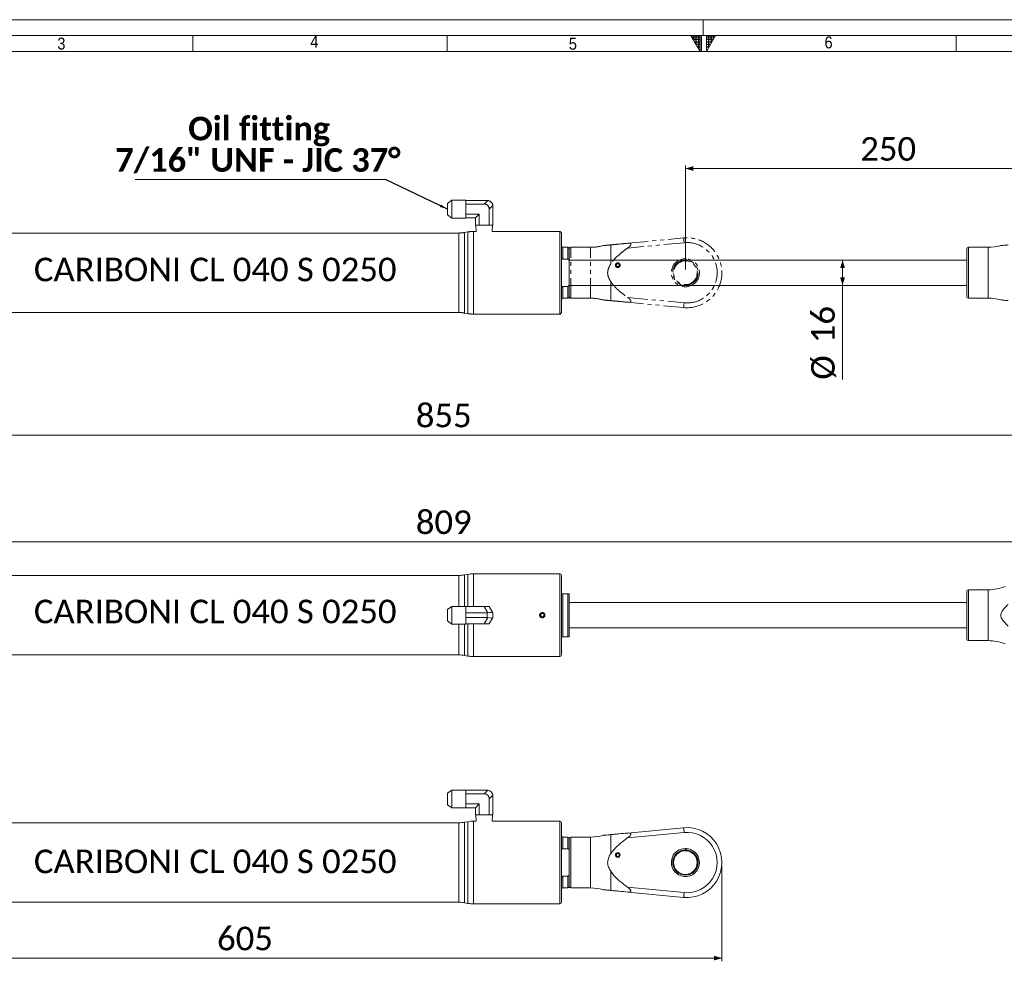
# Model space of a CAD drawing. Header units: millimetres. Extents: x 20 to 1662, y 20 to 1168.
# Tile 4 of 6: x 411 to 1030, y 576 to 1168. Entities that reach past the tile are written whole.
import ezdxf

# ---------------------------------------------------------------- set-up
doc = ezdxf.new("R2010")
doc.units = ezdxf.units.MM
doc.header["$LTSCALE"] = 2
for name, pattern in [('SLD-Centro', [19.05, 15.24, -1.27, 1.27, -1.27]), ('SLD-Combinazione-di-due-tratteggi', [12.7, 6.35, -1.27, 1.27, -1.27, 1.27, -1.27]), ('SLD-Solido', [0])]:
    doc.linetypes.add(name, pattern=pattern)
doc.styles.add('SLDTEXTSTYLE0', font='GOTHIC.TTF', dxfattribs={"width": 0.913})
doc.styles.add('SLDTEXTSTYLE3', font='CALIBRI.TTF')
doc.styles.add('SLDTEXTSTYLE4', font='CALIBRIB.TTF')
doc.styles.add('SLDTEXTSTYLE5', font='CALIBRIZ.TTF')
doc.styles.get("Standard").update_dxf_attribs({"font": 'CALIBRIB.TTF'})
doc.dimstyles.new('SLDDIMSTYLE0', dxfattribs={"dimtxt": 14.816667, "dimasz": 5, "dimexe": 0, "dimexo": 0.0625, "dimgap": 3.704167, "dimtad": 1, "dimrnd": 1e-09, "dimzin": 12, "dimdsep": 46, "dimtxsty": 'SLDTEXTSTYLE4', "dimsah": 1, "dimcen": 0.09, "dimadec": 0, "dimazin": 3, "dimtfac": 1, "dimtofl": 0, "dimtmove": 0, "dimatfit": 3, "dimfxl": 0, "dimfrac": 2, "dimtolj": 1, "dimtzin": 12, "dimarcsym": 0})
doc.dimstyles.new('SLDDIMSTYLE1', dxfattribs={"dimtxt": 14.816667, "dimasz": 5, "dimexe": 0, "dimexo": 0.0625, "dimgap": 3.704167, "dimtad": 1, "dimdec": 0, "dimrnd": 1e-09, "dimzin": 12, "dimdsep": 46, "dimtxsty": 'SLDTEXTSTYLE4', "dimsah": 1, "dimcen": 0.09, "dimadec": 0, "dimazin": 3, "dimtfac": 1, "dimtofl": 0, "dimtmove": 0, "dimatfit": 3, "dimfxl": 0, "dimfrac": 2, "dimtolj": 1, "dimtzin": 12, "dimarcsym": 0})
doc.dimstyles.new('SLDDIMSTYLE2', dxfattribs={"dimtxt": 0.18, "dimasz": 5, "dimexe": 0, "dimexo": 0.0625, "dimgap": 0, "dimtad": 0, "dimtih": 1, "dimtoh": 1, "dimdec": 0, "dimrnd": 1e-09, "dimzin": 0, "dimdsep": 46, "dimtxsty": 'Standard', "dimsah": 1, "dimcen": 0.09, "dimadec": 0, "dimazin": 0, "dimtfac": 5, "dimtdec": 0, "dimtofl": 0, "dimtmove": 0, "dimatfit": 3, "dimfxl": 0, "dimfrac": 2, "dimtolj": 1, "dimtzin": 0, "dimarcsym": 0})

# ---------------------------------------------------------------- blocks, each defined once
blk = doc.blocks.new('_D')
at = {"color": 7, "linetype": 'SLD-Solido', "lineweight": 0}
for p, q in [((247.8, 1006.84), (247.8, 904.72)), ((1102.8, 1006.84), (1102.8, 904.72)), ((247.8, 906.72), (1102.8, 906.72))]:
    blk.add_line(p, q, dxfattribs=at)
for points in [[(247.8, 906.72), (252.8, 905.22), (252.8, 908.22)], [(1102.8, 906.72), (1097.8, 908.22), (1097.8, 905.22)]]:
    blk.add_solid(points, dxfattribs=at)
at = {"color": 7, "linetype": 'SLD-Solido', "lineweight": 0, "insert": (660.27, 926.48), "char_height": 14.817, "attachment_point": 1, "style": 'SLDTEXTSTYLE3'}
blk.add_mtext('855', dxfattribs=at)
blk = doc.blocks.new('_D_1')
at = {"color": 7, "linetype": 'SLD-Solido', "lineweight": 0}
for p, q in [((829.8, 1010.84), (829.8, 1076.4)), ((829.8, 1074.4), (1079.8, 1074.4)), ((1079.8, 1010.84), (1079.8, 1076.4))]:
    blk.add_line(p, q, dxfattribs=at)
for points in [[(829.8, 1074.4), (834.8, 1072.9), (834.8, 1075.9)], [(1079.8, 1074.4), (1074.8, 1075.9), (1074.8, 1072.9)]]:
    blk.add_solid(points, dxfattribs=at)
at = {"color": 7, "linetype": 'SLD-Solido', "lineweight": 0, "insert": (939.77, 1094.15), "char_height": 14.817, "attachment_point": 1, "style": 'SLDTEXTSTYLE3'}
blk.add_mtext('250', dxfattribs=at)
blk = doc.blocks.new('_D_2')
at = {"color": 7, "linetype": 'SLD-Solido', "lineweight": 0}
for p, q in [((928.65, 1016.78), (928.65, 1000.91)), ((928.65, 1000.91), (928.65, 941.62))]:
    blk.add_line(p, q, dxfattribs=at)
for points in [[(928.65, 1016.78), (927.15, 1011.78), (930.15, 1011.78)], [(928.65, 1000.91), (930.15, 1005.91), (927.15, 1005.91)]]:
    blk.add_solid(points, dxfattribs=at)
at = {"color": 7, "linetype": 'SLD-Solido', "lineweight": 0, "char_height": 14.817, "attachment_point": 1, "rotation": 90, "style": 'SLDTEXTSTYLE3'}
for s, insert in [('16', (908.89, 964.54)), ('%%c', (908.89, 941.62))]:
    blk.add_mtext(s, dxfattribs=dict(at, insert=insert))
blk = doc.blocks.new('SW_NOTE_9')
at = {"color": 0, "linetype": 'SLD-Solido', "lineweight": 0}
blk.add_line((-157.34, 0), (0, 0), dxfattribs=at)
at = {"color": 0, "linetype": 'Continuous', "lineweight": 0, "char_height": 14.8167, "attachment_point": 2, "style": 'SLDTEXTSTYLE4'}
for s, insert in [('Oil fitting', (-79.41, 39.51)), ('7/16" UNF - JIC 37°', (-80.17, 19.76))]:
    blk.add_mtext(s, dxfattribs=dict(at, insert=insert))
blk = doc.blocks.new('_D_3')
at = {"color": 7, "linetype": 'SLD-Solido', "lineweight": 0}
for p, q in [((270.8, 820.29), (270.8, 841.61)), ((270.8, 839.61), (1079.8, 839.61)), ((1079.8, 819.49), (1079.8, 841.61))]:
    blk.add_line(p, q, dxfattribs=at)
for points in [[(270.8, 839.61), (275.8, 838.11), (275.8, 841.11)], [(1079.8, 839.61), (1074.8, 841.11), (1074.8, 838.11)]]:
    blk.add_solid(points, dxfattribs=at)
at = {"color": 7, "linetype": 'SLD-Solido', "lineweight": 0, "insert": (660.27, 859.36), "char_height": 14.817, "attachment_point": 1, "style": 'SLDTEXTSTYLE3'}
blk.add_mtext('809', dxfattribs=at)
blk = doc.blocks.new('_D_5')
at = {"color": 7, "linetype": 'SLD-Solido', "lineweight": 0}
for p, q in [((247.8, 635.94), (247.8, 575.82)), ((852.8, 635.94), (852.8, 575.82)), ((852.8, 577.82), (247.8, 577.82))]:
    blk.add_line(p, q, dxfattribs=at)
for points in [[(247.8, 577.82), (252.8, 576.32), (252.8, 579.32)], [(852.8, 577.82), (847.8, 579.32), (847.8, 576.32)]]:
    blk.add_solid(points, dxfattribs=at)
at = {"color": 7, "linetype": 'SLD-Solido', "lineweight": 0, "insert": (535.27, 597.58), "char_height": 14.817, "attachment_point": 1, "style": 'SLDTEXTSTYLE3'}
blk.add_mtext('605', dxfattribs=at)

msp = doc.modelspace()

# ---------------------------------------------------------------- hatches: boundary and pattern name
at = {"linetype": 'Continuous'}
h = msp.add_hatch(dxfattribs=at)
h.set_pattern_fill('NET', color=8, scale=0.5, style=0)
h.paths.add_polyline_path([(839, 1158), (839, 1148), (833.226, 1158)], flags=0)
h = msp.add_hatch(dxfattribs=at)
h.set_pattern_fill('NET', color=8, scale=0.5, style=0)
h.paths.add_polyline_path([(843, 1158), (843, 1148), (848.774, 1158)], flags=0)

# ---------------------------------------------------------------- linework, layer by layer
at = {"color": 7, "linetype": 'SLD-Solido', "lineweight": 0}
for p, q in [((1662, 1168), (20, 1168)), ((1652, 1158), (30, 1158)), ((520, 1148), (520, 1158)), ((680, 1148), (680, 1158)), ((833.226, 1158), (839, 1158)), ((839, 1148), (833.226, 1158)), ((839, 1158), (839, 1148)), ((840, 1148), (840, 1158)), ((843, 1158), (848.774, 1158)), ((843, 1148), (848.774, 1158)), ((843, 1158), (843, 1148)), ((1000, 1148), (1000, 1158))]:
    msp.add_line(p, q, dxfattribs=at)
at = {"color": 7, "linetype": 'SLD-Centro', "lineweight": 0}
msp.add_line((841, 1168), (841, 1158), dxfattribs=at)
at = {"color": 7, "linetype": 'SLD-Solido', "lineweight": 15}
for p, q in [((1642, 1148), (40, 1148)), ((682.876, 1054.398), (680.295, 1052.453)), ((691.795, 1054.398), (682.876, 1054.398)), ((682.876, 1054.398), (682.876, 1043.285)), ((691.795, 1054.398), (691.795, 1054.341)), ((691.795, 1053.999), (691.795, 1054.341)), ((705.128, 1054.341), (691.795, 1054.341)), ((691.795, 1053.999), (691.795, 1053.21)), ((691.795, 1052.017), (691.795, 1053.21)), ((703.295, 1052.017), (705.59, 1054.312)), ((680.295, 1045.23), (680.295, 1052.453)), ((691.795, 1052.017), (691.795, 1049.63)), ((703.295, 1052.017), (691.795, 1052.017)), ((691.795, 1049.63), (691.795, 1048.053)), ((691.795, 1048.053), (691.795, 1045.666)), ((708.766, 1051.137), (706.47, 1048.841)), ((706.47, 1048.841), (706.47, 1038.841)), ((708.795, 1050.675), (708.795, 1038.841)), ((680.295, 1045.23), (682.876, 1043.285)), ((682.876, 1043.285), (691.795, 1043.285)), ((700.12, 1045.666), (691.795, 1045.666)), ((691.795, 1044.473), (691.795, 1045.666)), ((691.795, 1044.473), (691.795, 1043.684)), ((691.795, 1043.341), (691.795, 1043.684)), ((691.795, 1043.341), (691.795, 1043.285)), ((697.795, 1043.341), (691.795, 1043.341)), ((697.795, 1043.341), (700.12, 1045.666)), ((697.795, 1043.341), (697.795, 1038.841)), ((700.12, 1045.666), (700.12, 1038.841)), ((693.072, 1034.538), (690.847, 1034.145)), ((698.22, 1034.841), (696.545, 1034.841)), ((700.12, 1038.841), (697.795, 1038.841)), ((698.081, 1038.841), (698.22, 1034.841)), ((700.12, 1038.841), (706.47, 1038.841)), ((708.795, 1038.841), (706.47, 1038.841)), ((708.37, 1034.841), (708.509, 1038.841)), ((738.145, 1034.841), (708.37, 1034.841)), ((738.488, 1034.841), (739.795, 1034.841)), ((739.795, 1034.841), (741.102, 1034.841)), ((750.795, 1034.841), (741.425, 1034.841)), ((687.374, 1033.841), (356.216, 1033.841)), ((751.795, 1008.841), (751.795, 1033.841)), ((755.795, 1024.841), (752.795, 1024.841)), ((756.795, 1023.841), (756.795, 1015.38)), ((1006.795, 993.841), (1006.795, 1023.841)), ((1020.144, 1024.841), (1007.795, 1024.841)), ((755.795, 1017.429), (752.795, 1017.429)), ((1006.795, 1016.776), (756.795, 1016.776)), ((756.795, 1015.38), (756.795, 1002.303)), ((751.795, 983.841), (751.795, 1008.841)), ((752.795, 1000.254), (755.795, 1000.254)), ((756.795, 1002.303), (756.795, 993.841)), ((756.795, 1000.906), (1006.795, 1000.906)), ((752.795, 992.841), (755.795, 992.841)), ((1007.795, 992.841), (1020.144, 992.841)), ((356.216, 983.841), (687.374, 983.841)), ((690.847, 983.538), (693.072, 983.145)), ((696.545, 982.841), (750.795, 982.841)), ((687.374, 818.485), (356.216, 818.485)), ((693.072, 819.181), (690.847, 818.789)), ((750.795, 819.485), (696.545, 819.485)), ((751.795, 768.485), (751.795, 818.485)), ((752.795, 806.985), (752.795, 779.985)), ((752.795, 806.985), (755.795, 806.985)), ((755.795, 806.985), (755.795, 779.985)), ((756.795, 806.985), (756.795, 779.985)), ((1006.795, 778.485), (1006.795, 808.485)), ((1020.144, 809.485), (1007.795, 809.485)), ((682.876, 799.042), (680.295, 797.097)), ((691.795, 799.042), (682.876, 799.042)), ((682.876, 799.042), (682.876, 787.929)), ((691.795, 799.042), (691.795, 798.985)), ((691.795, 798.985), (691.795, 796.918)), ((703.295, 798.985), (691.795, 798.985)), ((705.59, 795.01), (703.295, 798.985)), ((703.295, 798.985), (706.47, 798.985)), ((706.47, 798.985), (708.766, 795.01)), ((1006.795, 801.42), (756.795, 801.42)), ((680.295, 789.874), (680.295, 797.097)), ((691.795, 796.918), (691.795, 795.552)), ((691.795, 795.552), (691.795, 794.959)), ((705.128, 794.959), (691.795, 794.959)), ((691.795, 794.959), (691.795, 794.274)), ((691.795, 794.274), (691.795, 792.697)), ((691.795, 792.697), (691.795, 792.012)), ((705.128, 792.012), (705.128, 794.959)), ((708.795, 794.959), (708.795, 792.012)), ((739.795, 794.64), (738.795, 794.063)), ((738.795, 794.063), (738.795, 792.908)), ((738.795, 792.908), (739.795, 792.331)), ((740.795, 794.063), (739.795, 794.64)), ((739.795, 792.331), (740.795, 792.908)), ((740.795, 792.908), (740.795, 794.063)), ((680.295, 789.874), (682.876, 787.929)), ((682.876, 787.929), (691.795, 787.929)), ((705.128, 792.012), (691.795, 792.012)), ((691.795, 791.418), (691.795, 792.012)), ((691.795, 791.418), (691.795, 790.052)), ((691.795, 787.985), (691.795, 790.052)), ((691.795, 787.985), (691.795, 787.929)), ((703.295, 787.985), (691.795, 787.985)), ((703.295, 787.985), (705.59, 791.961)), ((706.47, 787.985), (703.295, 787.985)), ((708.766, 791.961), (706.47, 787.985)), ((756.795, 785.55), (1006.795, 785.55)), ((755.795, 779.985), (752.795, 779.985)), ((1007.795, 777.485), (1020.144, 777.485)), ((356.216, 768.485), (687.374, 768.485)), ((690.847, 768.181), (693.072, 767.789)), ((696.545, 767.485), (750.795, 767.485)), ((682.876, 683.499), (680.295, 681.555)), ((680.295, 674.332), (680.295, 681.555)), ((691.795, 683.499), (682.876, 683.499)), ((682.876, 683.499), (682.876, 672.387)), ((691.795, 683.499), (691.795, 683.443)), ((691.795, 683.101), (691.795, 683.443)), ((705.128, 683.443), (691.795, 683.443)), ((691.795, 683.101), (691.795, 682.312)), ((691.795, 681.119), (691.795, 682.312)), ((703.295, 681.119), (705.59, 683.414)), ((691.795, 681.119), (691.795, 678.732)), ((703.295, 681.119), (691.795, 681.119)), ((691.795, 678.732), (691.795, 677.155)), ((691.795, 677.155), (691.795, 674.768)), ((708.766, 680.239), (706.47, 677.943)), ((706.47, 677.943), (706.47, 667.943)), ((708.795, 679.777), (708.795, 667.943)), ((680.295, 674.332), (682.876, 672.387)), ((682.876, 672.387), (691.795, 672.387)), ((700.12, 674.768), (691.795, 674.768)), ((691.795, 673.574), (691.795, 674.768)), ((691.795, 673.574), (691.795, 672.786)), ((691.795, 672.443), (691.795, 672.786)), ((691.795, 672.443), (691.795, 672.387)), ((697.795, 672.443), (691.795, 672.443)), ((697.795, 672.443), (700.12, 674.768)), ((697.795, 672.443), (697.795, 667.943)), ((700.12, 674.768), (700.12, 667.943)), ((687.374, 662.943), (356.216, 662.943)), ((693.072, 663.639), (690.847, 663.247)), ((698.22, 663.943), (696.545, 663.943)), ((700.12, 667.943), (697.795, 667.943)), ((698.081, 667.943), (698.22, 663.943)), ((700.12, 667.943), (706.47, 667.943)), ((708.795, 667.943), (706.47, 667.943)), ((708.37, 663.943), (708.509, 667.943)), ((738.145, 663.943), (708.37, 663.943)), ((738.488, 663.943), (739.795, 663.943)), ((739.795, 663.943), (741.102, 663.943)), ((750.795, 663.943), (741.425, 663.943)), ((751.795, 637.943), (751.795, 662.943)), ((828.992, 656.858), (793.463, 653.471)), ((793.659, 656.504), (828.708, 659.844)), ((755.795, 653.943), (752.795, 653.943)), ((756.795, 622.943), (756.795, 652.943)), ((756.795, 652.943), (756.795, 644.482)), ((770.144, 653.943), (757.795, 653.943)), ((782.823, 643.406), (782.823, 655.471)), ((755.795, 646.531), (752.795, 646.531)), ((786.795, 644.107), (786.858, 643.931)), ((787.732, 643.931), (787.795, 644.107)), ((829.916, 645.892), (829.598, 646.768)), ((830.204, 646.761), (830.532, 645.859)), ((751.795, 612.943), (751.795, 637.943)), ((786.995, 643.542), (786.858, 643.931)), ((787.595, 643.542), (787.732, 643.931)), ((782.823, 620.416), (782.823, 632.48)), ((752.795, 629.355), (755.795, 629.355)), ((756.795, 631.405), (756.795, 622.943)), ((832.814, 629.649), (832.514, 630.473)), ((752.795, 621.943), (755.795, 621.943)), ((757.795, 621.943), (770.144, 621.943)), ((793.463, 622.415), (828.992, 619.029)), ((828.708, 616.042), (793.659, 619.383)), ((356.216, 612.943), (687.374, 612.943)), ((690.847, 612.639), (693.072, 612.247)), ((696.545, 611.943), (750.795, 611.943))]:
    msp.add_line(p, q, dxfattribs=at)
at = {"color": 7, "linetype": 'SLD-Combinazione-di-due-tratteggi', "lineweight": 0}
for p, q in [((682.876, 1054.398), (680.295, 1052.453)), ((691.795, 1054.398), (682.876, 1054.398)), ((682.876, 1054.398), (682.876, 1043.285)), ((691.795, 1054.398), (691.795, 1054.341)), ((691.795, 1053.999), (691.795, 1054.341)), ((705.128, 1054.341), (691.795, 1054.341)), ((691.795, 1053.999), (691.795, 1053.21)), ((691.795, 1052.017), (691.795, 1053.21)), ((703.295, 1052.017), (705.59, 1054.312)), ((680.295, 1045.23), (680.295, 1052.453)), ((691.795, 1052.017), (691.795, 1049.63)), ((703.295, 1052.017), (691.795, 1052.017)), ((691.795, 1049.63), (691.795, 1048.053)), ((691.795, 1048.053), (691.795, 1045.666)), ((708.766, 1051.137), (706.47, 1048.841)), ((706.47, 1048.841), (706.47, 1038.841)), ((708.795, 1050.675), (708.795, 1038.841)), ((680.295, 1045.23), (682.876, 1043.285)), ((682.876, 1043.285), (691.795, 1043.285)), ((700.12, 1045.666), (691.795, 1045.666)), ((691.795, 1044.473), (691.795, 1045.666)), ((691.795, 1044.473), (691.795, 1043.684)), ((691.795, 1043.341), (691.795, 1043.684)), ((691.795, 1043.341), (691.795, 1043.285)), ((697.795, 1043.341), (691.795, 1043.341)), ((697.795, 1043.341), (700.12, 1045.666)), ((697.795, 1043.341), (697.795, 1038.841)), ((700.12, 1045.666), (700.12, 1038.841)), ((693.072, 1034.538), (690.847, 1034.145)), ((698.22, 1034.841), (696.545, 1034.841)), ((700.12, 1038.841), (697.795, 1038.841)), ((698.081, 1038.841), (698.22, 1034.841)), ((700.12, 1038.841), (706.47, 1038.841)), ((708.795, 1038.841), (706.47, 1038.841)), ((708.37, 1034.841), (708.509, 1038.841)), ((738.145, 1034.841), (708.37, 1034.841)), ((738.488, 1034.841), (739.795, 1034.841)), ((739.795, 1034.841), (741.102, 1034.841)), ((750.795, 1034.841), (741.425, 1034.841)), ((687.374, 1033.841), (356.216, 1033.841)), ((751.795, 1008.841), (751.795, 1033.841)), ((793.659, 1027.402), (828.708, 1030.742)), ((755.795, 1024.841), (752.795, 1024.841)), ((756.795, 993.841), (756.795, 1023.841)), ((756.795, 1023.841), (756.795, 1015.38)), ((770.144, 1024.841), (757.795, 1024.841)), ((782.823, 1014.305), (782.823, 1026.369)), ((828.992, 1027.756), (793.463, 1024.369)), ((755.795, 1017.429), (752.795, 1017.429)), ((829.916, 1016.791), (829.598, 1017.666)), ((830.204, 1017.659), (830.532, 1016.757)), ((786.795, 1015.006), (786.858, 1014.829)), ((786.995, 1014.44), (786.858, 1014.829)), ((787.595, 1014.44), (787.732, 1014.829)), ((787.732, 1014.829), (787.795, 1015.006)), ((751.795, 983.841), (751.795, 1008.841)), ((782.823, 991.314), (782.823, 1003.378)), ((752.795, 1000.254), (755.795, 1000.254)), ((756.795, 1002.303), (756.795, 993.841)), ((832.814, 1000.547), (832.514, 1001.371)), ((752.795, 992.841), (755.795, 992.841)), ((757.795, 992.841), (770.144, 992.841)), ((793.463, 993.313), (828.992, 989.927)), ((828.708, 986.941), (793.659, 990.281)), ((356.216, 983.841), (687.374, 983.841)), ((690.847, 983.538), (693.072, 983.145)), ((696.545, 982.841), (750.795, 982.841))]:
    msp.add_line(p, q, dxfattribs=at)
at = {"color": 8, "linetype": 'SLD-Solido', "lineweight": 15}
for p, q in [((690.847, 1034.145), (690.847, 983.538)), ((693.072, 1008.841), (693.072, 1034.538)), ((696.545, 1034.841), (696.545, 982.841)), ((750.795, 1008.841), (750.795, 1034.841)), ((687.374, 1008.841), (687.374, 1033.841)), ((752.795, 1024.841), (752.795, 1017.429)), ((755.795, 1024.841), (755.795, 1017.429)), ((1007.795, 992.841), (1007.795, 1024.841)), ((1020.144, 992.841), (1020.144, 1024.841)), ((687.374, 983.841), (687.374, 1008.841)), ((693.072, 983.145), (693.072, 1008.841)), ((750.795, 982.841), (750.795, 1008.841)), ((752.795, 1000.254), (752.795, 992.841)), ((755.795, 1000.254), (755.795, 992.841)), ((687.374, 799.042), (687.374, 818.485)), ((690.847, 818.789), (690.847, 799.042)), ((693.072, 798.985), (693.072, 819.181)), ((696.545, 819.485), (696.545, 798.985)), ((750.795, 767.485), (750.795, 819.485)), ((1007.795, 777.485), (1007.795, 809.485)), ((1020.144, 777.485), (1020.144, 809.485)), ((687.374, 768.485), (687.374, 787.929)), ((690.847, 787.929), (690.847, 768.181)), ((693.072, 767.789), (693.072, 787.985)), ((696.545, 787.985), (696.545, 767.485)), ((687.374, 637.943), (687.374, 662.943)), ((690.847, 663.247), (690.847, 612.639)), ((693.072, 637.943), (693.072, 663.639)), ((696.545, 663.943), (696.545, 611.943)), ((750.795, 637.943), (750.795, 663.943)), ((752.795, 653.943), (752.795, 646.531)), ((755.795, 653.943), (755.795, 646.531)), ((757.795, 621.943), (757.795, 653.943)), ((770.144, 621.943), (770.144, 653.943)), ((687.374, 612.943), (687.374, 637.943)), ((693.072, 612.247), (693.072, 637.943)), ((750.795, 611.943), (750.795, 637.943)), ((752.795, 629.355), (752.795, 621.943)), ((755.795, 629.355), (755.795, 621.943))]:
    msp.add_line(p, q, dxfattribs=at)
at = {"color": 8, "linetype": 'SLD-Combinazione-di-due-tratteggi', "lineweight": 0}
for p, q in [((690.847, 1034.145), (690.847, 983.538)), ((693.072, 1008.841), (693.072, 1034.538)), ((696.545, 1034.841), (696.545, 982.841)), ((750.795, 1008.841), (750.795, 1034.841)), ((687.374, 1008.841), (687.374, 1033.841)), ((752.795, 1024.841), (752.795, 1017.429)), ((755.795, 1024.841), (755.795, 1017.429)), ((757.795, 992.841), (757.795, 1024.841)), ((770.144, 992.841), (770.144, 1024.841)), ((687.374, 983.841), (687.374, 1008.841)), ((693.072, 983.145), (693.072, 1008.841)), ((750.795, 982.841), (750.795, 1008.841)), ((752.795, 1000.254), (752.795, 992.841)), ((755.795, 1000.254), (755.795, 992.841))]:
    msp.add_line(p, q, dxfattribs=at)
at = {"color": 7, "linetype": 'SLD-Combinazione-di-due-tratteggi', "lineweight": 0, "flags": 128}
for points in [[(828.992, 1027.756), (828.937, 1028.338), (828.883, 1028.899), (828.834, 1029.415), (828.791, 1029.868), (828.756, 1030.239), (828.729, 1030.515), (828.713, 1030.685), (828.708, 1030.742)], [(828.992, 989.927), (828.937, 989.345), (828.883, 988.784), (828.834, 988.268), (828.791, 987.815), (828.756, 987.444), (828.729, 987.168), (828.713, 986.998), (828.708, 986.941)]]:
    msp.add_lwpolyline(points, dxfattribs=at)
at = {"color": 7, "linetype": 'SLD-Solido', "lineweight": 15, "flags": 128}
for points in [[(708.766, 795.01), (708.782, 794.982), (708.792, 794.965), (708.795, 794.959)], [(708.795, 792.012), (708.792, 792.006), (708.782, 791.989), (708.766, 791.961)], [(828.992, 656.858), (828.937, 657.44), (828.883, 658), (828.834, 658.517), (828.791, 658.969), (828.756, 659.341), (828.729, 659.617), (828.713, 659.787), (828.708, 659.844)], [(828.992, 619.029), (828.937, 618.446), (828.883, 617.886), (828.834, 617.37), (828.791, 616.917), (828.756, 616.546), (828.729, 616.27), (828.713, 616.1), (828.708, 616.042)]]:
    msp.add_lwpolyline(points, dxfattribs=at)
at = {"color": 7, "linetype": 'SLD-Combinazione-di-due-tratteggi', "lineweight": 0}
for centre, radius in [((829.795, 1008.841), 7.95), ((829.795, 1008.841), 7.45), ((787.295, 1013.591), 1.5)]:
    msp.add_circle(centre, radius, dxfattribs=at)
at = {"color": 7, "linetype": 'SLD-Solido', "lineweight": 15}
for centre, radius in [((739.795, 793.485), 1.307), ((787.295, 642.693), 1.5), ((829.795, 637.943), 7.95), ((829.795, 637.943), 7.45)]:
    msp.add_circle(centre, radius, dxfattribs=at)
for centre, radius, start, end in [((705.128, 1050.675), 3.667, 82.761244, 90), ((705.128, 1050.675), 3.667, 7.238756, 82.761244), ((705.128, 1050.675), 3.667, 0, 7.238756), ((687.374, 1053.841), 20, 270, 280), ((696.545, 1014.841), 20, 90, 100), ((750.795, 1033.841), 1, 0, 90), ((752.795, 1025.841), 1, 180, 270), ((755.795, 1023.841), 1, 0, 90), ((1007.795, 1023.841), 1, 90, 180), ((1020.144, 1054.841), 30, 270, 285.502489), ((752.795, 991.841), 1, 90, 180), ((755.795, 993.841), 1, 270, 0), ((1007.795, 993.841), 1, 180, 270), ((1020.144, 962.841), 30, 74.499423, 90), ((687.374, 963.841), 20, 80, 90), ((696.545, 1002.841), 20, 260, 270), ((750.795, 983.841), 1, 270, 0), ((687.374, 838.485), 20, 270, 280), ((696.545, 799.485), 20, 90, 100), ((750.795, 818.485), 1, 0, 90), ((1020.144, 839.485), 30, 270, 291.033242), ((1007.795, 808.485), 1, 90, 180), ((1007.795, 778.485), 1, 180, 270), ((1020.144, 747.485), 30, 68.959866, 90), ((687.374, 748.485), 20, 80, 90), ((750.795, 768.485), 1, 270, 0), ((696.545, 787.485), 20, 260, 270), ((705.128, 679.777), 3.667, 82.761244, 90), ((705.128, 679.777), 3.667, 7.238756, 82.761244), ((705.128, 679.777), 3.667, 0, 7.238756), ((687.374, 682.943), 20, 270, 280), ((696.545, 643.943), 20, 90, 100), ((750.795, 662.943), 1, 0, 90), ((830.795, 637.943), 22, 264.555715, 95.444285), ((830.795, 637.943), 19, 264.555715, 95.444285), ((752.795, 654.943), 1, 180, 270), ((755.795, 652.943), 1, 0, 90), ((757.795, 652.943), 1, 90, 180), ((770.144, 683.943), 30, 270, 285.502489), ((829.795, 637.943), 8.827, 91.280668, 290), ((829.795, 637.943), 8.827, 87.344971, 91.280668), ((829.795, 637.943), 8.827, 290, 87.344971), ((787.295, 642.693), 1.312, 109.471221, 70.528779), ((787.295, 642.693), 0.9, 109.471221, 70.528779), ((752.795, 620.943), 1, 90, 180), ((755.795, 622.943), 1, 270, 360), ((757.795, 622.943), 1, 180, 270), ((770.144, 591.943), 30, 74.499423, 90), ((687.374, 592.943), 20, 80, 90), ((696.545, 631.943), 20, 260, 270), ((750.795, 612.943), 1, 270, 0)]:
    msp.add_arc(centre, radius, start, end, dxfattribs=at)
at = {"color": 7, "linetype": 'SLD-Combinazione-di-due-tratteggi', "lineweight": 0}
for centre, radius, start, end in [((705.128, 1050.675), 3.667, 82.761244, 90), ((705.128, 1050.675), 3.667, 7.238756, 82.761244), ((705.128, 1050.675), 3.667, 0, 7.238756), ((687.374, 1053.841), 20, 270, 280), ((696.545, 1014.841), 20, 90, 100), ((750.795, 1033.841), 1, 0, 90), ((830.795, 1008.841), 22, 264.555715, 95.444285), ((752.795, 1025.841), 1, 180, 270), ((755.795, 1023.841), 1, 0, 90), ((757.795, 1023.841), 1, 90, 180), ((770.144, 1054.841), 30, 270, 285.502489), ((830.795, 1008.841), 19, 264.555715, 95.444285), ((829.795, 1008.841), 8.827, 91.280668, 290), ((829.795, 1008.841), 8.827, 87.344971, 91.280668), ((829.795, 1008.841), 8.827, 290, 87.344971), ((787.295, 1013.591), 1.312, 109.471221, 70.528779), ((787.295, 1013.591), 0.9, 109.471221, 70.528779), ((752.795, 991.841), 1, 90, 180), ((755.795, 993.841), 1, 270, 0), ((757.795, 993.841), 1, 180, 270), ((770.144, 962.841), 30, 74.499423, 90), ((687.374, 963.841), 20, 80, 90), ((696.545, 1002.841), 20, 260, 270), ((750.795, 983.841), 1, 270, 0)]:
    msp.add_arc(centre, radius, start, end, dxfattribs=at)
at = {"color": 7, "linetype": 'SLD-Solido', "lineweight": 15}
for centre, major_axis, ratio, start_param, end_param in [((702.237, 1047.783), (-3.347, -3.347), 0.7745967, 2.4825346, 3.8006507), ((705.128, 801.31), (0, 6.351), 0.5773503, 3.1415927, 3.2679328), ((705.128, 793.977), (3.659, 0.981), 0.236068, 0.0631701, 1.3812861), ((705.128, 785.661), (0, 6.351), 0.5773503, 6.1568452, 6.2831853), ((705.128, 792.994), (3.659, -0.981), 0.236068, 4.9018992, 6.2200152), ((702.237, 676.885), (-3.347, -3.347), 0.7745967, 2.4825346, 3.8006507)]:
    msp.add_ellipse(centre, major_axis=major_axis, ratio=ratio, start_param=start_param, end_param=end_param, dxfattribs=at)
at = {"color": 7, "linetype": 'SLD-Combinazione-di-due-tratteggi', "lineweight": 0}
msp.add_ellipse((702.237, 1047.783), major_axis=(-3.347, -3.347), ratio=0.7745967, start_param=2.4825346, end_param=3.8006507, dxfattribs=at)
at = {"color": 7, "linetype": 'SLD-Solido', "lineweight": 15}
for points, knots in [([(738.145, 1034.841), (738.163, 1034.84), (738.2, 1034.838), (738.483, 1034.821), (738.902, 1034.803), (739.424, 1034.79), (739.988, 1034.788), (740.529, 1034.798), (740.99, 1034.816), (741.305, 1034.833), (741.454, 1034.842), (741.43, 1034.841), (741.425, 1034.84)], [0, 0, 0, 0, 0.1072234, 0.2144412, 0.3217964, 0.4292392, 0.5365327, 0.6436762, 0.7508964, 0.8583057, 0.9657199, 1, 1, 1, 1]), ([(1028.164, 1025.925), (1028.163, 1025.925), (1028.16, 1025.925), (1028.905, 1025.996), (1030.276, 1026.126), (1031.714, 1026.263), (1032.57, 1026.345), (1032.823, 1026.369)], [0, 0, 0, 0, 0.082697, 0.2567387, 0.5607564, 0.8700363, 1, 1, 1, 1]), ([(752.795, 1017.429), (752.788, 1017.429), (752.716, 1017.43), (752.562, 1017.466), (752.327, 1017.62), (752.056, 1017.966), (751.841, 1018.508), (751.81, 1018.952), (751.795, 1019.173)], [0, 0, 0, 0, 0.0093655, 0.0994848, 0.2127097, 0.3897254, 0.6956262, 1, 1, 1, 1]), ([(756.795, 1015.38), (756.783, 1015.651), (756.758, 1016.21), (756.546, 1016.874), (756.241, 1017.255), (756.021, 1017.393), (755.876, 1017.428), (755.804, 1017.429), (755.795, 1017.429)], [0, 0, 0, 0, 0.3294486, 0.6790397, 0.8227081, 0.9125394, 0.9890937, 1, 1, 1, 1]), ([(751.795, 998.509), (751.796, 998.566), (751.803, 998.902), (751.906, 999.378), (752.154, 999.858), (752.378, 1000.104), (752.599, 1000.233), (752.733, 1000.247), (752.795, 1000.254)], [0, 0, 0, 0, 0.0785223, 0.461812, 0.6570153, 0.8157297, 0.9155481, 1, 1, 1, 1]), ([(755.795, 1000.254), (755.82, 1000.255), (755.914, 1000.259), (756.091, 1000.322), (756.328, 1000.514), (756.595, 1000.938), (756.766, 1001.567), (756.786, 1002.067), (756.795, 1002.303)], [0, 0, 0, 0, 0.0306383, 0.114186, 0.2220669, 0.3942456, 0.7131428, 1, 1, 1, 1]), ([(1032.823, 991.314), (1032.063, 991.386), (1030.919, 991.495), (1029.459, 991.634), (1028.599, 991.716), (1028.1, 991.764), (1028.152, 991.759), (1028.163, 991.758)], [0, 0, 0, 0, 0.3906183, 0.5884171, 0.7852935, 0.9527136, 1, 1, 1, 1]), ([(751.795, 806.985), (751.797, 806.985), (751.804, 806.985), (751.914, 806.985), (752.165, 806.985), (752.388, 806.985), (752.6, 806.985), (752.729, 806.985), (752.788, 806.985), (752.795, 806.985)], [0, 0, 0, 0, 0.0899114, 0.4759272, 0.6638991, 0.8211151, 0.9189398, 0.9906363, 1, 1, 1, 1]), ([(755.795, 806.985), (755.84, 806.985), (755.946, 806.985), (756.132, 806.985), (756.366, 806.985), (756.635, 806.985), (756.775, 806.985), (756.789, 806.985), (756.795, 806.985)], [0, 0, 0, 0, 0.0542724, 0.1280291, 0.2423407, 0.4295196, 0.7819153, 1, 1, 1, 1]), ([(1032.823, 800.314), (1032.038, 799.529), (1030.476, 797.968), (1028.78, 795.854), (1028.071, 794.006), (1028.145, 792.643), (1028.885, 791.061), (1030.261, 789.311), (1031.719, 787.811), (1032.57, 786.921), (1032.823, 786.657)], [0, 0, 0, 0, 0.1973962, 0.3926285, 0.4763403, 0.5414009, 0.6283878, 0.7812728, 0.9350435, 1, 1, 1, 1]), ([(738.145, 793.485), (738.145, 793.376), (738.156, 793.269), (738.198, 793.058), (738.229, 792.953), (738.312, 792.754), (738.363, 792.659), (738.483, 792.479), (738.552, 792.395), (738.781, 792.166), (738.965, 792.043), (739.362, 791.879), (739.579, 791.835), (739.902, 791.835), (740.011, 791.846), (740.223, 791.888), (740.326, 791.919), (740.525, 792.002), (740.622, 792.053), (740.801, 792.173), (740.884, 792.241), (741.038, 792.395), (741.107, 792.478), (741.226, 792.657), (741.278, 792.753), (741.361, 792.953), (741.392, 793.056), (741.434, 793.268), (741.445, 793.377), (741.445, 793.7), (741.402, 793.917), (741.238, 794.314), (741.115, 794.499), (740.887, 794.727), (740.802, 794.797), (740.623, 794.917), (740.528, 794.968), (740.329, 795.05), (740.224, 795.082), (740.013, 795.124), (739.906, 795.135), (739.579, 795.136), (739.365, 795.093), (739.065, 794.969), (738.97, 794.918), (738.79, 794.799), (738.705, 794.729), (738.477, 794.501), (738.354, 794.317), (738.189, 793.92), (738.145, 793.703), (738.145, 793.485)], [0, 0, 0, 0, 0.03125, 0.03125, 0.0625, 0.0625, 0.09375, 0.09375, 0.125, 0.125, 0.1875, 0.1875, 0.25, 0.25, 0.28125, 0.28125, 0.3125, 0.3125, 0.34375, 0.34375, 0.375, 0.375, 0.40625, 0.40625, 0.4375, 0.4375, 0.46875, 0.46875, 0.5, 0.5, 0.5625, 0.5625, 0.625, 0.625, 0.65625, 0.65625, 0.6875, 0.6875, 0.71875, 0.71875, 0.75, 0.75, 0.8125, 0.8125, 0.84375, 0.84375, 0.875, 0.875, 0.9375, 0.9375, 1, 1, 1, 1]), ([(752.795, 779.985), (752.788, 779.985), (752.716, 779.985), (752.562, 779.985), (752.327, 779.985), (752.056, 779.985), (751.841, 779.985), (751.81, 779.985), (751.795, 779.985)], [0, 0, 0, 0, 0.0093655, 0.0994848, 0.2127097, 0.3897254, 0.6956262, 1, 1, 1, 1]), ([(756.795, 779.985), (756.783, 779.985), (756.758, 779.985), (756.546, 779.985), (756.241, 779.985), (756.021, 779.985), (755.876, 779.985), (755.804, 779.985), (755.795, 779.985)], [0, 0, 0, 0, 0.3294486, 0.6790397, 0.8227081, 0.9125394, 0.9890937, 1, 1, 1, 1]), ([(738.145, 663.943), (738.163, 663.942), (738.2, 663.94), (738.483, 663.923), (738.902, 663.905), (739.424, 663.892), (739.988, 663.89), (740.529, 663.9), (740.99, 663.917), (741.305, 663.934), (741.454, 663.944), (741.43, 663.942), (741.425, 663.942)], [0, 0, 0, 0, 0.1072234, 0.2144412, 0.3217964, 0.4292392, 0.5365327, 0.6436762, 0.7508964, 0.8583057, 0.9657199, 1, 1, 1, 1]), ([(782.823, 655.471), (783.633, 655.548), (785.254, 655.703), (788.874, 656.048), (791.739, 656.321), (793.659, 656.504)], [0, 0, 0, 0, 0.24769967, 0.49571648, 1, 1, 1, 1]), ([(793.463, 653.471), (793.931, 653.827), (794.57, 654.311), (795.21, 655.043), (795.476, 655.483), (795.56, 655.859), (795.494, 656.126), (795.269, 656.357), (794.692, 656.562), (794.076, 656.527), (793.659, 656.504)], [0, 0, 0, 0, 0.2695086, 0.3670198, 0.4652782, 0.5310682, 0.5970862, 0.6601614, 0.7698816, 1, 1, 1, 1]), ([(778.164, 655.027), (778.163, 655.027), (778.16, 655.026), (778.905, 655.097), (780.276, 655.228), (781.714, 655.365), (782.57, 655.447), (782.823, 655.471)], [0, 0, 0, 0, 0.0826973, 0.2567386, 0.5607568, 0.8700385, 1, 1, 1, 1]), ([(793.463, 653.471), (792.191, 652.538), (789.64, 650.665), (786.138, 647.581), (783.901, 645.08), (782.955, 643.612), (782.823, 643.406)], [0, 0, 0, 0, 0.3213074, 0.6443577, 0.9501259, 1, 1, 1, 1]), ([(752.795, 646.531), (752.788, 646.531), (752.716, 646.532), (752.562, 646.568), (752.327, 646.722), (752.056, 647.068), (751.841, 647.61), (751.81, 648.054), (751.795, 648.275)], [0, 0, 0, 0, 0.0093655, 0.0994848, 0.2127097, 0.3897254, 0.6956262, 1, 1, 1, 1]), ([(756.795, 644.482), (756.783, 644.753), (756.758, 645.312), (756.546, 645.976), (756.241, 646.357), (756.021, 646.495), (755.876, 646.53), (755.804, 646.531), (755.795, 646.531)], [0, 0, 0, 0, 0.3294486, 0.6790397, 0.8227081, 0.9125394, 0.9890937, 1, 1, 1, 1]), ([(782.823, 643.406), (782.52, 642.897), (781.71, 641.535), (781.025, 639.666), (780.834, 637.322), (781.354, 634.999), (782.337, 633.313), (782.823, 632.48)], [0, 0, 0, 0, 0.15200668, 0.40689282, 0.50034143, 0.75327689, 1, 1, 1, 1]), ([(782.823, 632.48), (783.418, 631.64), (785.126, 629.228), (788.784, 625.894), (791.894, 623.581), (793.463, 622.415)], [0, 0, 0, 0, 0.2093964, 0.6014344, 1, 1, 1, 1]), ([(751.795, 627.611), (751.796, 627.668), (751.803, 628.003), (751.906, 628.48), (752.154, 628.96), (752.378, 629.206), (752.599, 629.335), (752.733, 629.349), (752.795, 629.355)], [0, 0, 0, 0, 0.0785223, 0.461812, 0.6570153, 0.8157297, 0.9155481, 1, 1, 1, 1]), ([(755.795, 629.355), (755.82, 629.357), (755.914, 629.361), (756.091, 629.424), (756.328, 629.615), (756.595, 630.04), (756.766, 630.669), (756.786, 631.168), (756.795, 631.405)], [0, 0, 0, 0, 0.0306383, 0.114186, 0.2220669, 0.3942456, 0.7131428, 1, 1, 1, 1]), ([(782.823, 620.416), (782.063, 620.488), (780.919, 620.597), (779.459, 620.736), (778.599, 620.818), (778.1, 620.866), (778.152, 620.861), (778.163, 620.86)], [0, 0, 0, 0, 0.3906181, 0.5884163, 0.7852941, 0.9527136, 1, 1, 1, 1]), ([(793.659, 619.383), (791.765, 619.563), (788.914, 619.835), (785.29, 620.181), (783.645, 620.337), (782.823, 620.416)], [0, 0, 0, 0, 0.4972765, 0.7488032, 1, 1, 1, 1]), ([(793.659, 619.383), (794.083, 619.359), (794.66, 619.327), (795.239, 619.518), (795.482, 619.726), (795.559, 620.013), (795.49, 620.36), (795.207, 620.864), (794.534, 621.605), (793.87, 622.107), (793.463, 622.415)], [0, 0, 0, 0, 0.2333389, 0.317387, 0.4021259, 0.4654703, 0.5287992, 0.6165748, 0.7645611, 1, 1, 1, 1])]:
    msp.add_open_spline(points, degree=3, knots=knots, dxfattribs=at)
at = {"color": 7, "linetype": 'SLD-Combinazione-di-due-tratteggi', "lineweight": 0}
for points, knots in [([(738.145, 1034.841), (738.163, 1034.84), (738.2, 1034.838), (738.483, 1034.821), (738.902, 1034.803), (739.424, 1034.79), (739.988, 1034.788), (740.529, 1034.798), (740.99, 1034.816), (741.305, 1034.833), (741.454, 1034.842), (741.43, 1034.841), (741.425, 1034.84)], [0, 0, 0, 0, 0.1072234, 0.2144412, 0.3217964, 0.4292392, 0.5365327, 0.6436762, 0.7508964, 0.8583057, 0.9657199, 1, 1, 1, 1]), ([(778.164, 1025.925), (778.163, 1025.925), (778.16, 1025.925), (778.905, 1025.996), (780.276, 1026.126), (781.714, 1026.263), (782.57, 1026.345), (782.823, 1026.369)], [0, 0, 0, 0, 0.0826973, 0.2567386, 0.5607568, 0.8700385, 1, 1, 1, 1]), ([(782.823, 1026.369), (783.633, 1026.446), (785.254, 1026.601), (788.874, 1026.946), (791.739, 1027.219), (793.659, 1027.402)], [0, 0, 0, 0, 0.24769967, 0.49571648, 1, 1, 1, 1]), ([(793.463, 1024.369), (792.191, 1023.436), (789.64, 1021.563), (786.138, 1018.479), (783.901, 1015.978), (782.955, 1014.51), (782.823, 1014.305)], [0, 0, 0, 0, 0.3213074, 0.6443577, 0.9501259, 1, 1, 1, 1]), ([(793.463, 1024.369), (793.931, 1024.725), (794.57, 1025.209), (795.21, 1025.941), (795.476, 1026.382), (795.56, 1026.757), (795.494, 1027.024), (795.269, 1027.255), (794.692, 1027.46), (794.076, 1027.425), (793.659, 1027.402)], [0, 0, 0, 0, 0.2695086, 0.3670198, 0.4652782, 0.5310682, 0.5970862, 0.6601614, 0.7698816, 1, 1, 1, 1]), ([(752.795, 1017.429), (752.788, 1017.429), (752.716, 1017.43), (752.562, 1017.466), (752.327, 1017.62), (752.056, 1017.966), (751.841, 1018.508), (751.81, 1018.952), (751.795, 1019.173)], [0, 0, 0, 0, 0.0093655, 0.0994848, 0.2127097, 0.3897254, 0.6956262, 1, 1, 1, 1]), ([(756.795, 1015.38), (756.783, 1015.651), (756.758, 1016.21), (756.546, 1016.874), (756.241, 1017.255), (756.021, 1017.393), (755.876, 1017.428), (755.804, 1017.429), (755.795, 1017.429)], [0, 0, 0, 0, 0.3294486, 0.6790397, 0.8227081, 0.9125394, 0.9890937, 1, 1, 1, 1]), ([(782.823, 1014.305), (782.52, 1013.796), (781.71, 1012.433), (781.025, 1010.564), (780.834, 1008.22), (781.354, 1005.897), (782.337, 1004.211), (782.823, 1003.378)], [0, 0, 0, 0, 0.15200668, 0.40689282, 0.50034143, 0.75327689, 1, 1, 1, 1]), ([(782.823, 1003.378), (783.418, 1002.539), (785.126, 1000.126), (788.784, 996.793), (791.894, 994.48), (793.463, 993.313)], [0, 0, 0, 0, 0.2093964, 0.6014344, 1, 1, 1, 1]), ([(751.795, 998.509), (751.796, 998.566), (751.803, 998.902), (751.906, 999.378), (752.154, 999.858), (752.378, 1000.104), (752.599, 1000.233), (752.733, 1000.247), (752.795, 1000.254)], [0, 0, 0, 0, 0.0785223, 0.461812, 0.6570153, 0.8157297, 0.9155481, 1, 1, 1, 1]), ([(755.795, 1000.254), (755.82, 1000.255), (755.914, 1000.259), (756.091, 1000.322), (756.328, 1000.514), (756.595, 1000.938), (756.766, 1001.567), (756.786, 1002.067), (756.795, 1002.303)], [0, 0, 0, 0, 0.0306383, 0.114186, 0.2220669, 0.3942456, 0.7131428, 1, 1, 1, 1]), ([(782.823, 991.314), (782.063, 991.386), (780.919, 991.495), (779.459, 991.634), (778.599, 991.716), (778.1, 991.764), (778.152, 991.759), (778.163, 991.758)], [0, 0, 0, 0, 0.3906181, 0.5884163, 0.7852941, 0.9527136, 1, 1, 1, 1]), ([(793.659, 990.281), (791.765, 990.462), (788.914, 990.733), (785.29, 991.079), (783.645, 991.236), (782.823, 991.314)], [0, 0, 0, 0, 0.4972765, 0.7488032, 1, 1, 1, 1]), ([(793.659, 990.281), (794.083, 990.257), (794.66, 990.225), (795.239, 990.416), (795.482, 990.624), (795.559, 990.911), (795.49, 991.258), (795.207, 991.762), (794.534, 992.504), (793.87, 993.005), (793.463, 993.313)], [0, 0, 0, 0, 0.2333389, 0.317387, 0.4021259, 0.4654703, 0.5287992, 0.6165748, 0.7645611, 1, 1, 1, 1])]:
    msp.add_open_spline(points, degree=3, knots=knots, dxfattribs=at)

# ---------------------------------------------------------------- block references
at = {"color": 7, "linetype": 'Continuous', "lineweight": 0}
msp.add_blockref('SW_NOTE_9', (641.154, 1067.444), dxfattribs=at)

# ---------------------------------------------------------------- texts
at = {"color": 7, "linetype": 'Continuous', "lineweight": 0, "attachment_point": 1}
for s, insert, char_height, style in [('4', (593.932, 1158), 7.524, 'SLDTEXTSTYLE0'), ('3', (434.83, 1156.737), 7.524, 'SLDTEXTSTYLE0'), ('5', (756.5, 1156.644), 7.524, 'SLDTEXTSTYLE0'), ('6', (917.305, 1157.475), 7.524, 'SLDTEXTSTYLE0'), ('CARIBONI CL 040 S 0250', (420.081, 1018.314), 14.81667, 'SLDTEXTSTYLE5'), ('CARIBONI CL 040 S 0250', (420.081, 803.234), 14.81667, 'SLDTEXTSTYLE5'), ('CARIBONI CL 040 S 0250', (420.081, 646.073), 14.81667, 'SLDTEXTSTYLE5')]:
    msp.add_mtext(s, dxfattribs=dict(at, insert=insert, char_height=char_height, style=style))

# ---------------------------------------------------------------- dimensions: what is measured, and where the dimension line sits
at = {"color": 7, "linetype": 'SLD-Solido', "lineweight": 0}
for base, p1, p2, picture, middle in [((1079.795, 1074.398), (829.795, 1008.841), (1079.795, 1008.841), '_D_1', (954.795, 1074.398)), ((1102.795, 906.72), (247.795, 1008.841), (1102.795, 1008.841), '_D', (675.295, 906.72)), ((1079.795, 839.607), (270.795, 818.285), (1079.795, 817.485), '_D_3', (675.295, 839.607)), ((247.795, 577.822), (852.795, 637.943), (247.795, 637.943), '_D_5', (550.295, 577.822))]:
    dim = msp.add_linear_dim(base=base, p1=p1, p2=p2, dimstyle='SLDDIMSTYLE0', dxfattribs=at)
    dim.commit()
    dim.dimension.update_dxf_attribs({"geometry": picture, "text_midpoint": middle, "dimtype": 160})
dim = msp.add_linear_dim(base=(928.647, 1000.906), p1=(1013.295, 1016.776), p2=(1013.295, 1000.906), angle=90, text='%%c<>', dimstyle='SLDDIMSTYLE1', dxfattribs=at)
dim.commit()
dim.dimension.update_dxf_attribs({"geometry": '_D_2', "text_midpoint": (928.647, 963.095), "dimtype": 160})

# ---------------------------------------------------------------- leaders
at = {"color": 7, "linetype": 'Continuous', "lineweight": 0}
msp.add_leader([(680.295, 1048.842), (641.154, 1067.444)], dimstyle='SLDDIMSTYLE2', dxfattribs=at)

doc.saveas('drawing.dxf')
